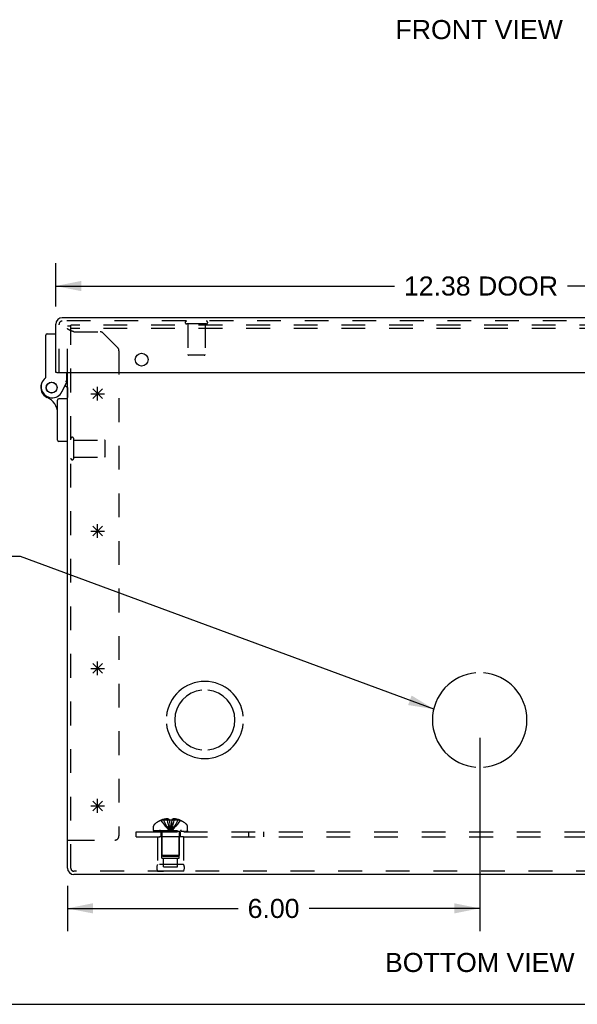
# Model space of a CAD drawing. Header units: inches. Extents: x 0 to 63, y 0 to 40.7.
# Tile 2 of 14: x 15 to 23.1, y 0 to 14.3. Entities that reach past the tile are written whole.
import ezdxf

# ---------------------------------------------------------------- set-up
doc = ezdxf.new("R2010")
doc.units = ezdxf.units.IN
doc.header["$LTSCALE"] = 3.462963
doc.header["$MEASUREMENT"] = 0
doc.linetypes.add('HIDDEN', pattern=[0.2, 0.1, -0.1])
doc.layers.get('0').update_dxf_attribs({"linetype": 'CONTINUOUS'})
for name, color, linetype in [('DEFAULT_2', 8, 'HIDDEN'), ('DIMENSIONS', 7, 'CONTINUOUS'), ('DOOR_ASSEMBLY', 7, 'CONTINUOUS'), ('OPEN', 7, 'CONTINUOUS'), ('SPOTWELDS', 7, 'CONTINUOUS'), ('SUBPANEL', 7, 'CONTINUOUS')]:
    doc.layers.add(name, color=color, linetype=linetype)
doc.styles.get("Standard").update_dxf_attribs({"font": 'arial.ttf'})
doc.dimstyles.new('DIMSTYLE_1', dxfattribs={"dimtxt": 0.277778, "dimasz": 0.37037, "dimexe": 0.09, "dimexo": 0.07, "dimgap": 0.0375, "dimtad": 0, "dimtih": 1, "dimtoh": 1, "dimzin": 4, "dimdsep": 46, "dimtxsty": 'Standard', "dimblk": '_FILLED', "dimblk1": '_FILLED', "dimblk2": '_FILLED', "dimcen": 0.09, "dimadec": 3, "dimazin": 1, "dimtfac": 1, "dimtdec": 3, "dimtofl": 0, "dimtmove": 0, "dimatfit": 3, "dimldrblk": '_FILLED', "dimfxl": 0, "dimtolj": 1, "dimtzin": 4, "dimarcsym": 0})
doc.dimstyles.get("Standard").update_dxf_attribs({"dimtxt": 0.314815, "dimasz": 0.37037, "dimexe": 0.09, "dimexo": 0.07, "dimgap": 0.09, "dimtad": 0, "dimtih": 1, "dimtoh": 1, "dimdec": 3, "dimzin": 4, "dimdsep": 46, "dimtxsty": 'Standard', "dimblk": '_FILLED', "dimblk1": '_FILLED', "dimblk2": '_FILLED', "dimcen": 0.09, "dimadec": 3, "dimazin": 1, "dimtp": 0.001, "dimtm": 0.001, "dimtfac": 1, "dimtdec": 3, "dimtofl": 0, "dimtmove": 0, "dimatfit": 3, "dimldrblk": '_FILLED', "dimfxl": 0, "dimtolj": 1, "dimtzin": 4, "dimarcsym": 0})

# ---------------------------------------------------------------- blocks, each defined once
blk = doc.blocks.new('_FILLED')
at = {"color": 0, "linetype": 'ByBlock'}
blk.add_solid([(0, 0), (-1, 0.2), (-1, -0.2)], dxfattribs=at)
blk = doc.blocks.new('*D11')
at = {"layer": 'DIMENSIONS', "color": 2, "linetype": 'Continuous'}
for p, q in [((15.541, 10.161), (15.541, 10.792)), ((27.916, 10.161), (27.916, 10.792)), ((15.541, 10.458), (20.47, 10.458)), ((27.916, 10.458), (22.988, 10.458))]:
    blk.add_line(p, q, dxfattribs=at)
at = {"layer": 'DIMENSIONS', "color": 2, "linetype": 'Continuous', "xscale": 0.3703703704, "yscale": 0.3703703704, "zscale": 0.3703703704, "rotation": 180}
blk.add_blockref('_FILLED', (15.541, 10.458), dxfattribs=at)
at = {"layer": 'DIMENSIONS', "color": 2, "linetype": 'Continuous', "xscale": 0.3703703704, "yscale": 0.3703703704, "zscale": 0.3703703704}
blk.add_blockref('_FILLED', (27.916, 10.458), dxfattribs=at)
at = {"layer": 'DIMENSIONS', "color": 2, "linetype": 'Continuous', "insert": (21.729, 10.597), "char_height": 0.2778, "width": 2.24081, "attachment_point": 2, "line_spacing_factor": 0.9}
blk.add_mtext('12.38 DOOR', dxfattribs=at)
blk = doc.blocks.new('*D17')
at = {"layer": 'DIMENSIONS', "color": 2, "linetype": 'Continuous'}
for p, q in [((21.711, 3.88), (21.711, 1.063)), ((15.711, 1.725), (15.711, 1.063)), ((15.711, 1.397), (18.195, 1.397)), ((21.711, 1.397), (19.228, 1.397))]:
    blk.add_line(p, q, dxfattribs=at)
at = {"layer": 'DIMENSIONS', "color": 2, "linetype": 'Continuous', "xscale": 0.3703703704, "yscale": 0.3703703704, "zscale": 0.3703703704, "rotation": 180}
blk.add_blockref('_FILLED', (15.711, 1.397), dxfattribs=at)
at = {"layer": 'DIMENSIONS', "color": 2, "linetype": 'Continuous', "xscale": 0.3703703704, "yscale": 0.3703703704, "zscale": 0.3703703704}
blk.add_blockref('_FILLED', (21.711, 1.397), dxfattribs=at)
at = {"layer": 'DIMENSIONS', "color": 2, "linetype": 'Continuous', "insert": (18.711, 1.535), "char_height": 0.2778, "width": 0.75485, "attachment_point": 2, "line_spacing_factor": 0.9}
blk.add_mtext('6.00', dxfattribs=at)

msp = doc.modelspace()

# ---------------------------------------------------------------- linework, layer by layer
at = {"color": 3, "linetype": 'Continuous'}
for p, q in [((15.711, 1.984), (15.711, 9.199)), ((27.617, 1.89), (15.806, 1.89))]:
    msp.add_line(p, q, dxfattribs=at)
at = {"color": 40, "linetype": 'Continuous'}
for p, q in [((16.049, 8.89), (16.249, 8.89)), ((16.078, 8.819), (16.22, 8.96)), ((16.078, 8.96), (16.22, 8.819)), ((16.149, 8.79), (16.149, 8.99))]:
    msp.add_line(p, q, dxfattribs=at)
at = {"color": 7, "linetype": 'Continuous'}
for p, q in [((15.711, 2.39), (15.759, 2.39)), ((0, 0), (62.963, 0))]:
    msp.add_line(p, q, dxfattribs=at)
at = {"color": 3, "linetype": 'Continuous'}
msp.add_arc((15.806, 1.984), 0.0948, 180, 270, dxfattribs=at)
at = {"layer": 'DEFAULT_2', "color": 8, "linetype": 'HIDDEN'}
for p, q in [((15.711, 9.199), (15.711, 9.872)), ((15.759, 9.872), (15.711, 9.872)), ((15.759, 1.984), (15.759, 9.89)), ((27.663, 9.89), (15.759, 9.89)), ((27.663, 9.842), (15.759, 9.842)), ((15.761, 9.807), (15.759, 9.808)), ((15.783, 9.799), (15.779, 9.801)), ((15.787, 9.798), (15.783, 9.799)), ((15.791, 9.796), (15.787, 9.798)), ((15.798, 9.794), (15.791, 9.796)), ((15.806, 9.791), (15.798, 9.794)), ((15.806, 9.791), (16.187, 9.791)), ((16.444, 9.559), (16.229, 9.774)), ((16.461, 9.516), (16.461, 2.452)), ((15.802, 7.95), (15.802, 8.234)), ((15.802, 8.216), (16.249, 8.216)), ((16.259, 7.978), (16.259, 8.206)), ((15.802, 7.968), (16.249, 7.968)), ((16.965, 2.533), (16.965, 2.594)), ((17.071, 2.678), (17.071, 2.679)), ((17.072, 2.679), (17.071, 2.678)), ((17.193, 2.679), (17.072, 2.679)), ((17.107, 2.679), (17.107, 2.692)), ((17.162, 2.679), (17.162, 2.701)), ((17.193, 2.679), (17.193, 2.692)), ((17.193, 2.679), (17.194, 2.678)), ((17.227, 2.65), (17.224, 2.621)), ((17.229, 2.679), (17.227, 2.65)), ((17.229, 2.692), (17.229, 2.679)), ((17.229, 2.679), (17.229, 2.678)), ((17.351, 2.679), (17.229, 2.679)), ((17.261, 2.679), (17.261, 2.701)), ((17.316, 2.679), (17.316, 2.692)), ((17.352, 2.678), (17.351, 2.679)), ((17.352, 2.679), (17.352, 2.678)), ((17.457, 2.533), (17.457, 2.594)), ((16.965, 2.533), (17.457, 2.533)), ((16.966, 2.513), (16.966, 2.528)), ((16.966, 2.528), (17.457, 2.528)), ((16.966, 2.513), (17.457, 2.513)), ((16.974, 2.528), (16.974, 2.513)), ((16.991, 2.513), (16.991, 2.528)), ((17.013, 2.513), (17.013, 2.528)), ((17.018, 2.528), (17.018, 2.513)), ((17.023, 2.438), (17.023, 2.038)), ((17.399, 2.438), (17.023, 2.438)), ((17.024, 2.513), (17.024, 2.528)), ((17.044, 2.513), (17.044, 2.528)), ((17.053, 2.513), (17.053, 2.528)), ((17.071, 2.513), (17.071, 2.528)), ((17.086, 2.126), (17.086, 2.438)), ((17.087, 2.495), (17.087, 2.168)), ((17.095, 2.528), (17.095, 2.513)), ((17.106, 2.513), (17.106, 2.528)), ((17.141, 2.513), (17.141, 2.528)), ((17.145, 2.513), (17.145, 2.528)), ((17.208, 2.542), (17.211, 2.518)), ((17.208, 2.542), (17.211, 2.518)), ((17.278, 2.513), (17.278, 2.528)), ((17.282, 2.528), (17.282, 2.513)), ((17.317, 2.513), (17.317, 2.528)), ((17.328, 2.513), (17.328, 2.528)), ((17.335, 2.495), (17.335, 2.168)), ((17.336, 2.126), (17.336, 2.438)), ((17.352, 2.513), (17.352, 2.528)), ((17.37, 2.528), (17.37, 2.513)), ((17.379, 2.513), (17.379, 2.528)), ((17.399, 2.513), (17.399, 2.528)), ((17.399, 2.438), (17.399, 2.038)), ((17.405, 2.513), (17.405, 2.528)), ((17.41, 2.513), (17.41, 2.528)), ((17.432, 2.528), (17.432, 2.513)), ((17.449, 2.513), (17.449, 2.528)), ((17.457, 2.528), (17.457, 2.513)), ((15.759, 2.39), (16.399, 2.39)), ((17.097, 2.158), (17.087, 2.168)), ((17.335, 2.168), (17.087, 2.168)), ((17.097, 2.158), (17.325, 2.158)), ((17.325, 2.158), (17.335, 2.168)), ((17.399, 2.038), (17.023, 2.038)), ((17.086, 2.126), (17.336, 2.126)), ((17.11, 2.001), (17.11, 2.126)), ((17.313, 2.001), (17.313, 2.126)), ((27.617, 1.938), (15.806, 1.938)), ((17.399, 1.938), (17.023, 1.938)), ((17.023, 1.938), (17.111, 1.938)), ((17.11, 2.001), (17.313, 2.001)), ((17.399, 1.938), (17.311, 1.938))]:
    msp.add_line(p, q, dxfattribs=at)
for points in [[(15.712, 9.837), (15.712, 9.838), (15.712, 9.839), (15.712, 9.839), (15.712, 9.84), (15.712, 9.841), (15.711, 9.842)], [(15.756, 9.809), (15.754, 9.81), (15.752, 9.811), (15.751, 9.811), (15.749, 9.812), (15.747, 9.813), (15.746, 9.814), (15.744, 9.814), (15.742, 9.815), (15.741, 9.816), (15.739, 9.816), (15.738, 9.817), (15.736, 9.818), (15.735, 9.819), (15.734, 9.819), (15.732, 9.82), (15.731, 9.821), (15.73, 9.821), (15.728, 9.822), (15.727, 9.823), (15.726, 9.824), (15.725, 9.824), (15.724, 9.825), (15.723, 9.826), (15.722, 9.827), (15.721, 9.827), (15.72, 9.828), (15.719, 9.829), (15.718, 9.829), (15.718, 9.83), (15.717, 9.831), (15.716, 9.832), (15.715, 9.832), (15.715, 9.833), (15.714, 9.834), (15.714, 9.834), (15.713, 9.835), (15.713, 9.836), (15.713, 9.837), (15.712, 9.837)], [(15.76, 9.808), (15.758, 9.809), (15.756, 9.809)], [(15.773, 9.803), (15.769, 9.804), (15.767, 9.805), (15.765, 9.806), (15.763, 9.806), (15.761, 9.807)], [(15.779, 9.801), (15.775, 9.802), (15.773, 9.803)], [(17.071, 2.678), (17.091, 2.65), (17.112, 2.621), (17.135, 2.594), (17.159, 2.568), (17.184, 2.542), (17.211, 2.518)], [(17.162, 2.701), (17.157, 2.7), (17.152, 2.7), (17.146, 2.699), (17.141, 2.699), (17.136, 2.698), (17.13, 2.697), (17.125, 2.696), (17.119, 2.695), (17.113, 2.693), (17.107, 2.692)], [(17.107, 2.679), (17.122, 2.65), (17.137, 2.622), (17.154, 2.594), (17.172, 2.568), (17.191, 2.542), (17.211, 2.518)], [(17.193, 2.692), (17.189, 2.693), (17.185, 2.695), (17.181, 2.696), (17.177, 2.698), (17.174, 2.699), (17.17, 2.699), (17.166, 2.7), (17.162, 2.701)], [(17.162, 2.679), (17.169, 2.65), (17.176, 2.622), (17.184, 2.594), (17.193, 2.568), (17.202, 2.542), (17.211, 2.518)], [(17.193, 2.679), (17.196, 2.65), (17.199, 2.622), (17.202, 2.594), (17.205, 2.568), (17.208, 2.542)], [(17.229, 2.678), (17.223, 2.679), (17.217, 2.679), (17.211, 2.679), (17.205, 2.679), (17.2, 2.679), (17.194, 2.678)], [(17.194, 2.678), (17.196, 2.65), (17.199, 2.621), (17.202, 2.594), (17.205, 2.568)], [(17.261, 2.679), (17.254, 2.65), (17.247, 2.622), (17.239, 2.594), (17.23, 2.568), (17.221, 2.542), (17.211, 2.518)], [(17.316, 2.679), (17.301, 2.65), (17.286, 2.622), (17.269, 2.594), (17.251, 2.568), (17.232, 2.542), (17.211, 2.518)], [(17.352, 2.678), (17.332, 2.65), (17.311, 2.621), (17.288, 2.594), (17.264, 2.568), (17.239, 2.542), (17.211, 2.518)], [(17.224, 2.622), (17.221, 2.594), (17.218, 2.568), (17.215, 2.542), (17.211, 2.518)], [(17.221, 2.594), (17.218, 2.568), (17.215, 2.542), (17.211, 2.518)], [(17.261, 2.701), (17.257, 2.7), (17.253, 2.699), (17.249, 2.699), (17.245, 2.698), (17.242, 2.696), (17.238, 2.695), (17.234, 2.693), (17.229, 2.692)], [(17.316, 2.692), (17.31, 2.693), (17.304, 2.695), (17.298, 2.696), (17.293, 2.697), (17.287, 2.698), (17.282, 2.699), (17.277, 2.699), (17.271, 2.7), (17.266, 2.7), (17.261, 2.701)]]:
    msp.add_lwpolyline(points, dxfattribs=at)
for centre, radius, start, end in [((16.187, 9.731), 0.06, 45, 90), ((16.401, 9.516), 0.06, 0, 45), ((15.781, 8.234), 0.0215, 360, 180), ((16.249, 8.206), 0.01, 360, 90), ((15.781, 7.95), 0.0215, 180, 0), ((16.249, 7.978), 0.01, 270, 0), ((17, 2.594), 0.035, 130.9334, 180), ((17.211, 2.351), 0.357, 113.1727, 130.9334), ((17.211, 2.351), 0.357, 107.0407, 113.0017), ((17.211, 2.351), 0.357, 66.9983, 72.9593), ((17.211, 2.351), 0.357, 49.0666, 66.8273), ((17.422, 2.594), 0.035, 0, 49.0666), ((16.399, 2.452), 0.062, 270, 360), ((17.05, 2.495), 0.0372, 59.9503, 90), ((17.05, 2.495), 0.0372, 0, 27.5399), ((17.373, 2.495), 0.0372, 152.4601, 180), ((17.373, 2.495), 0.0372, 90, 120.0497), ((17.11, 1.988), 0.1, 150.0508, 209.9492), ((17.313, 1.988), 0.1, 330.0508, 29.9492), ((15.806, 1.984), 0.0468, 180, 270)]:
    msp.add_arc(centre, radius, start, end, dxfattribs=at)
at = {"layer": 'DOOR_ASSEMBLY', "color": 3, "linetype": 'Continuous'}
for p, q in [((15.541, 9.199), (15.541, 9.902)), ((27.822, 9.997), (15.636, 9.997)), ((15.556, 9.199), (27.901, 9.199))]:
    msp.add_line(p, q, dxfattribs=at)
at = {"layer": 'DOOR_ASSEMBLY', "color": 8, "linetype": 'HIDDEN'}
for p, q in [((15.589, 9.199), (15.589, 9.902)), ((27.822, 9.949), (15.636, 9.949)), ((17.731, 9.906), (17.447, 9.906)), ((17.465, 9.906), (17.465, 9.459)), ((17.713, 9.906), (17.713, 9.459)), ((17.703, 9.449), (17.475, 9.449)), ((15.711, 8.979), (15.711, 8.837))]:
    msp.add_line(p, q, dxfattribs=at)
at = {"layer": 'DOOR_ASSEMBLY', "color": 7, "linetype": 'Continuous'}
for p, q in [((15.417, 9.763), (15.541, 9.763)), ((15.397, 9.133), (15.397, 9.743)), ((15.556, 9.199), (15.541, 9.199)), ((15.701, 9.063), (15.701, 9.199)), ((15.632, 8.921), (15.701, 9.063)), ((15.711, 9.034), (15.687, 9.034)), ((15.677, 9.012), (15.711, 8.979)), ((15.567, 8.216), (15.567, 8.797)), ((15.711, 8.817), (15.587, 8.817)), ((15.711, 8.196), (15.587, 8.196))]:
    msp.add_line(p, q, dxfattribs=at)
for points in [[(15.688, 9.066), (15.685, 9.067), (15.681, 9.067)], [(15.701, 9.063), (15.701, 9.063), (15.688, 9.066)]]:
    msp.add_lwpolyline(points, dxfattribs=at)
at = {"layer": 'DOOR_ASSEMBLY', "color": 3, "linetype": 'Continuous'}
msp.add_circle((16.791, 9.386), 0.0938, dxfattribs=at)
at = {"layer": 'DOOR_ASSEMBLY', "color": 7, "linetype": 'Continuous'}
for radius in [0.079, 0.078]:
    msp.add_circle((15.481, 8.979), radius, dxfattribs=at)
at = {"layer": 'DOOR_ASSEMBLY', "color": 3, "linetype": 'Continuous'}
msp.add_arc((15.636, 9.902), 0.0948, 90, 180, dxfattribs=at)
at = {"layer": 'DOOR_ASSEMBLY', "color": 8, "linetype": 'HIDDEN'}
for centre, radius, start, end in [((15.636, 9.902), 0.0468, 90, 180), ((17.447, 9.927), 0.0215, 90, 270), ((17.731, 9.927), 0.0215, 270, 90), ((17.475, 9.459), 0.01, 180, 270), ((17.703, 9.459), 0.01, 270, 360)]:
    msp.add_arc(centre, radius, start, end, dxfattribs=at)
at = {"layer": 'DOOR_ASSEMBLY', "color": 7, "linetype": 'Continuous'}
for centre, radius, start, end in [((15.417, 9.743), 0.02, 90, 180), ((15.481, 8.979), 0.158, 158.6873, 246.1735), ((15.488, 8.991), 0.16, 128.2106, 333.852), ((15.377, 9.133), 0.02, 308.2106, 360), ((15.317, 8.606), 0.25, 0, 66.1735), ((15.587, 8.797), 0.02, 90, 180), ((15.587, 8.216), 0.02, 180, 270)]:
    msp.add_arc(centre, radius, start, end, dxfattribs=at)
at = {"layer": 'OPEN', "color": 40, "linetype": 'Continuous'}
for centre, radius, start, end in [((21.711, 4.14), 0.688, 94.5886, 265.4114), ((21.711, 4.14), 0.688, 274.5886, 85.4114), ((17.711, 4.14), 0.562, 5.6112, 174.3888), ((17.711, 4.14), 0.438, 95.9037, 264.0963), ((17.711, 4.14), 0.438, 275.9037, 84.0963), ((17.711, 4.14), 0.562, 185.6112, 354.3888)]:
    msp.add_arc(centre, radius, start, end, dxfattribs=at)
at = {"layer": 'SPOTWELDS', "color": 40, "linetype": 'Continuous'}
for p, q in [((16.049, 6.89), (16.249, 6.89)), ((16.078, 6.819), (16.22, 6.96)), ((16.078, 6.96), (16.22, 6.819)), ((16.149, 6.79), (16.149, 6.99)), ((16.049, 4.89), (16.249, 4.89)), ((16.078, 4.96), (16.22, 4.819)), ((16.078, 4.819), (16.22, 4.96)), ((16.149, 4.79), (16.149, 4.99)), ((16.049, 2.89), (16.249, 2.89)), ((16.078, 2.96), (16.22, 2.819)), ((16.078, 2.819), (16.22, 2.96)), ((16.149, 2.79), (16.149, 2.99))]:
    msp.add_line(p, q, dxfattribs=at)
at = {"layer": 'SUBPANEL', "color": 8, "linetype": 'HIDDEN'}
for p, q in [((16.711, 2.438), (16.711, 2.513)), ((16.711, 2.513), (26.711, 2.513)), ((16.711, 2.438), (26.711, 2.438)), ((17.071, 2.513), (17.071, 2.438)), ((17.352, 2.513), (17.352, 2.438)), ((18.352, 2.438), (18.352, 2.513)), ((18.57, 2.438), (18.57, 2.513))]:
    msp.add_line(p, q, dxfattribs=at)

# ---------------------------------------------------------------- texts
at = {"layer": 'DIMENSIONS', "color": 2, "linetype": 'Continuous', "attachment_point": 2, "line_spacing_factor": 0.9}
for s, insert, char_height, width in [('FRONT VIEW', (21.703, 14.331), 0.2778, 2.43081), ('BOTTOM VIEW', (21.712, 0.748), 0.27778, 2.75299)]:
    msp.add_mtext(s, dxfattribs=dict(at, insert=insert, char_height=char_height, width=width))

# ---------------------------------------------------------------- dimensions: what is measured, and where the dimension line sits
at = {"layer": 'DIMENSIONS', "color": 2, "linetype": 'Continuous'}
dim = msp.add_linear_dim(base=(27.916490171, 10.458460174), p1=(15.541490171, 10.861793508), p2=(27.916490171, 10.861793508), text='<> DOOR', dimstyle='DIMSTYLE_1', dxfattribs=at)
dim.commit()
dim.dimension.update_dxf_attribs({"geometry": '*D11', "text_midpoint": (21.728990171, 10.458460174), "dimtype": 160})
dim = msp.add_linear_dim(base=(21.711, 1.397), p1=(15.711, 0.993), p2=(21.711, 3.95), dimstyle='DIMSTYLE_1', dxfattribs=at)
dim.commit()
dim.dimension.update_dxf_attribs({"geometry": '*D17', "text_midpoint": (18.71, 1.395), "dimtype": 160})

# ---------------------------------------------------------------- leaders
at = {"layer": 'DIMENSIONS', "color": 2, "linetype": 'Continuous', "annotation_type": 0, "has_hookline": 1, "hookline_direction": 1}
for points, text_width in [([(21.042, 4.298), (15.028, 6.522), (14.75, 6.522)], 5.88), ([(26.181, 4.449), (28.437, 5.936), (28.773, 5.936)], 8.028)]:
    msp.add_leader(points, dimstyle='Standard', override={"dimtad": 0}, dxfattribs=dict(at, text_width=text_width))

doc.saveas('drawing.dxf')
